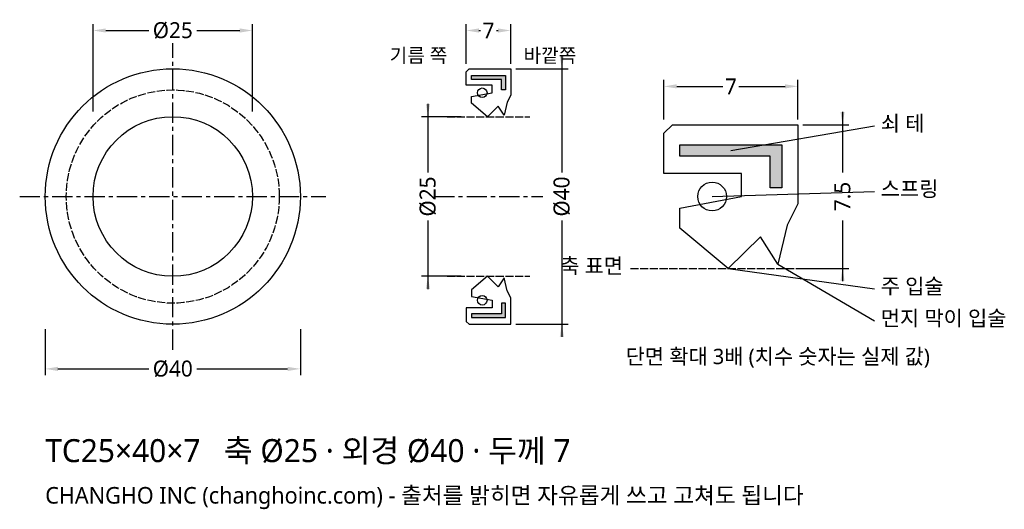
# Model space of a CAD drawing. Header units: millimetres. Extents: x -24 to 130, y -49 to 28.
import ezdxf

# ---------------------------------------------------------------- set-up
doc = ezdxf.new("R2010")
doc.units = ezdxf.units.MM
doc.linetypes.add('CENTER', pattern=[5.08, 3.175, -0.635, 0.635, -0.635])
doc.linetypes.add('DASHED', pattern=[1.524, 1.27, -0.254])
for name, color, linetype in [('문자', 7, 'CONTINUOUS'), ('쇠테', 8, 'CONTINUOUS'), ('숨은선', 3, 'DASHED'), ('외형선', 7, 'CONTINUOUS'), ('중심선', 1, 'CENTER'), ('치수', 4, 'CONTINUOUS')]:
    doc.layers.add(name, color=color, linetype=linetype)
doc.styles.add('CH_KOR', font='malgun.ttf')
doc.dimstyles.new('CH_DIM', dxfattribs={"dimtxt": 2.5, "dimasz": 2, "dimexe": 1, "dimexo": 0.8, "dimgap": 0.8, "dimtad": 1, "dimdec": 1, "dimdsep": 46, "dimtxsty": 'CH_KOR', "dimcen": 2.5, "dimclrd": 4, "dimclre": 4, "dimclrt": 4, "dimazin": 3, "dimtfac": 1, "dimtmove": 0, "dimatfit": 3})

# ---------------------------------------------------------------- blocks, each defined once
blk = doc.blocks.new('_CLOSEDFILLED')
at = {"color": 0, "linetype": 'BYBLOCK'}
blk.add_solid([(-1, 0.164), (0, 0), (-1, -0.164)], dxfattribs=at)
blk = doc.blocks.new('*D1')
at = {"color": 4}
for p, q in [((-20, -20.8), (-20, -28)), ((20, -20.8), (20, -28)), ((-18, -27), (-3.75, -27)), ((3.75, -27), (18, -27))]:
    blk.add_line(p, q, dxfattribs=at)
at = {"layer": 'Defpoints'}
for p in [(-20, -20), (20, -20), (-20, -27)]:
    blk.add_point(p, dxfattribs=at)
at = {"layer": '치수', "color": 4, "xscale": 2, "yscale": 2, "rotation": 180}
blk.add_blockref('_CLOSEDFILLED', (-20, -27), dxfattribs=at)
at = {"layer": '치수', "color": 4, "xscale": 2, "yscale": 2}
blk.add_blockref('_CLOSEDFILLED', (20, -27), dxfattribs=at)
at = {"layer": '치수', "color": 4, "insert": (0, -27), "char_height": 2.5, "attachment_point": 5, "style": 'CH_KOR'}
blk.add_mtext('Ø40', dxfattribs=at)
blk = doc.blocks.new('*D2')
at = {"color": 4}
for p, q in [((-12.5, 13.3), (-12.5, 27)), ((12.5, 13.3), (12.5, 27)), ((-10.5, 26), (-3.75, 26)), ((3.75, 26), (10.5, 26))]:
    blk.add_line(p, q, dxfattribs=at)
at = {"layer": 'Defpoints'}
for p in [(-12.5, 26), (-12.5, 12.5), (12.5, 12.5)]:
    blk.add_point(p, dxfattribs=at)
at = {"layer": '치수', "color": 4, "xscale": 2, "yscale": 2, "rotation": 180}
blk.add_blockref('_CLOSEDFILLED', (-12.5, 26), dxfattribs=at)
at = {"layer": '치수', "color": 4, "xscale": 2, "yscale": 2}
blk.add_blockref('_CLOSEDFILLED', (12.5, 26), dxfattribs=at)
at = {"layer": '치수', "color": 4, "insert": (0, 26), "char_height": 2.5, "attachment_point": 5, "style": 'CH_KOR'}
blk.add_mtext('Ø25', dxfattribs=at)
blk = doc.blocks.new('*D3')
at = {"color": 4}
for p, q in [((46, 20.8), (46, 27)), ((53, 20.8), (53, 27)), ((48, 26), (48.25, 26)), ((50.75, 26), (51, 26))]:
    blk.add_line(p, q, dxfattribs=at)
at = {"layer": 'Defpoints'}
for p in [(46, 26), (46, 20), (53, 20)]:
    blk.add_point(p, dxfattribs=at)
at = {"layer": '치수', "color": 4, "xscale": 2, "yscale": 2, "rotation": 180}
blk.add_blockref('_CLOSEDFILLED', (46, 26), dxfattribs=at)
at = {"layer": '치수', "color": 4, "xscale": 2, "yscale": 2}
blk.add_blockref('_CLOSEDFILLED', (53, 26), dxfattribs=at)
at = {"layer": '치수', "color": 4, "insert": (49.5, 26), "char_height": 2.5, "attachment_point": 5, "style": 'CH_KOR'}
blk.add_mtext('7', dxfattribs=at)
blk = doc.blocks.new('*D4')
at = {"color": 4}
for p, q in [((61, 22), (61, 3.75)), ((53.8, 20), (62, 20)), ((61, -3.75), (61, -22)), ((53.8, -20), (62, -20))]:
    blk.add_line(p, q, dxfattribs=at)
at = {"layer": 'Defpoints'}
for p in [(53, 20), (61, 20), (53, -20)]:
    blk.add_point(p, dxfattribs=at)
at = {"layer": '치수', "color": 4, "xscale": 2, "yscale": 2}
for p, rotation in [((61, 20), 270), ((61, -20), 90)]:
    blk.add_blockref('_CLOSEDFILLED', p, dxfattribs=dict(at, rotation=rotation))
at = {"layer": '치수', "color": 4, "insert": (61, 0), "char_height": 2.5, "attachment_point": 5, "rotation": 90, "style": 'CH_KOR'}
blk.add_mtext('Ø40', dxfattribs=at)
blk = doc.blocks.new('*D5')
at = {"color": 4}
for p, q in [((40, 14.5), (40, 3.75)), ((45.2, 12.5), (39, 12.5)), ((40, -3.75), (40, -14.5)), ((45.2, -12.5), (39, -12.5))]:
    blk.add_line(p, q, dxfattribs=at)
at = {"layer": 'Defpoints'}
for p in [(40, 12.5), (46, 12.5), (46, -12.5)]:
    blk.add_point(p, dxfattribs=at)
at = {"layer": '치수', "color": 4, "xscale": 2, "yscale": 2}
for p, rotation in [((40, 12.5), 270), ((40, -12.5), 90)]:
    blk.add_blockref('_CLOSEDFILLED', p, dxfattribs=dict(at, rotation=rotation))
at = {"layer": '치수', "color": 4, "insert": (40, 0), "char_height": 2.5, "attachment_point": 5, "rotation": 90, "style": 'CH_KOR'}
blk.add_mtext('Ø25', dxfattribs=at)
blk = doc.blocks.new('*D6')
at = {"color": 4}
for p, q in [((77, 12.05), (77, 18.25)), ((79, 17.25), (86.25, 17.25)), ((88.75, 17.25), (96, 17.25)), ((98, 12.05), (98, 18.25))]:
    blk.add_line(p, q, dxfattribs=at)
at = {"layer": 'Defpoints'}
for p in [(77, 17.25), (77, 11.25), (98, 11.25)]:
    blk.add_point(p, dxfattribs=at)
at = {"layer": '치수', "color": 4, "xscale": 2, "yscale": 2, "rotation": 180}
blk.add_blockref('_CLOSEDFILLED', (77, 17.25), dxfattribs=at)
at = {"layer": '치수', "color": 4, "xscale": 2, "yscale": 2}
blk.add_blockref('_CLOSEDFILLED', (98, 17.25), dxfattribs=at)
at = {"layer": '치수', "color": 4, "insert": (87.5, 17.25), "char_height": 2.5, "attachment_point": 5, "style": 'CH_KOR'}
blk.add_mtext('7', dxfattribs=at)
blk = doc.blocks.new('*D7')
at = {"color": 4}
for p, q in [((105, 13.25), (105, 3.75)), ((98.8, 11.25), (106, 11.25)), ((105, -3.75), (105, -13.25)), ((98.8, -11.25), (106, -11.25))]:
    blk.add_line(p, q, dxfattribs=at)
at = {"layer": 'Defpoints'}
for p in [(98, 11.25), (105, 11.25), (98, -11.25)]:
    blk.add_point(p, dxfattribs=at)
at = {"layer": '치수', "color": 4, "xscale": 2, "yscale": 2}
for p, rotation in [((105, 11.25), 270), ((105, -11.25), 90)]:
    blk.add_blockref('_CLOSEDFILLED', p, dxfattribs=dict(at, rotation=rotation))
at = {"layer": '치수', "color": 4, "insert": (105, 0), "char_height": 2.5, "attachment_point": 5, "rotation": 90, "style": 'CH_KOR'}
blk.add_mtext('7.5', dxfattribs=at)

msp = doc.modelspace()

# ---------------------------------------------------------------- hatches: boundary and pattern name
at = {"layer": '쇠테'}
for points in [[(46.84, 18.95), (52.16, 18.95), (52.16, 16.7), (51.56, 16.7), (51.56, 18.35), (46.84, 18.35)], [(79.52, 8.1), (95.48, 8.1), (95.48, 1.35), (93.68, 1.35), (93.68, 6.3), (79.52, 6.3)], [(46.84, -18.95), (52.16, -18.95), (52.16, -16.7), (51.56, -16.7), (51.56, -18.35), (46.84, -18.35)]]:
    msp.add_hatch(color=8, dxfattribs=at).paths.add_polyline_path(points)

# ---------------------------------------------------------------- linework, layer by layer
for points in [[(46.84, 18.95), (52.16, 18.95), (52.16, 16.7), (51.56, 16.7), (51.56, 18.35), (46.84, 18.35)], [(79.52, 8.1), (95.48, 8.1), (95.48, 1.35), (93.68, 1.35), (93.68, 6.3), (79.52, 6.3)], [(46.84, -18.95), (52.16, -18.95), (52.16, -16.7), (51.56, -16.7), (51.56, -18.35), (46.84, -18.35)]]:
    msp.add_lwpolyline(points, close=True, dxfattribs=at)
at = {"layer": '숨은선'}
for p, q in [((43, 12.5), (56, 12.5)), ((71.75, -11.25), (103.25, -11.25)), ((43, -12.5), (56, -12.5))]:
    msp.add_line(p, q, dxfattribs=at)
msp.add_circle((0, 0), 16.7, dxfattribs=at)
at = {"layer": '외형선'}
for points in [[(46, 19.55), (46.45, 20), (53, 20), (53, 15.875), (52.44, 14.75), (51.95, 12.725), (51.04, 14.15), (49.36, 12.5), (46.84, 14.6), (46.84, 15.65), (50.06, 16.25), (50.06, 17.45), (46, 17.45)], [(77, 9.9), (78.35, 11.25), (98, 11.25), (98, -1.125), (96.32, -4.5), (94.85, -10.575), (92.12, -6.3), (87.08, -11.25), (79.52, -4.95), (79.52, -1.8), (89.18, 0), (89.18, 3.6), (77, 3.6)], [(46, -19.55), (46.45, -20), (53, -20), (53, -15.875), (52.44, -14.75), (51.95, -12.725), (51.04, -14.15), (49.36, -12.5), (46.84, -14.6), (46.84, -15.65), (50.06, -16.25), (50.06, -17.45), (46, -17.45)]]:
    msp.add_lwpolyline(points, close=True, dxfattribs=at)
for centre, radius in [((0, 0), 20), ((48.52, 16.25), 0.75), ((0, 0), 12.5), ((84.56, 0), 2.25), ((48.52, -16.25), 0.75)]:
    msp.add_circle(centre, radius, dxfattribs=at)
at = {"layer": '중심선'}
for p, q in [((0, -24), (0, 24)), ((-24, 0), (24, 0)), ((41, 0), (58, 0))]:
    msp.add_line(p, q, dxfattribs=at)
at = {"layer": '치수'}
for p, q in [((87.5, 7.2), (110, 11.05)), ((84.56, 0), (110, 0.8)), ((94.85, -10.575), (110, -19.45)), ((87.08, -11.25), (110, -14.45))]:
    msp.add_line(p, q, dxfattribs=at)

# ---------------------------------------------------------------- texts
at = {"layer": '문자', "style": 'CH_KOR'}
for s, height, p in [('기름 쪽', 2.2, (34, 21)), ('바깥쪽', 2.2, (55, 21)), ('쇠 테', 2.4, (111, 10.25)), ('스프링', 2.4, (111, 0)), ('축 표면', 2.4, (60.75, -12.05)), ('주 입술', 2.4, (111, -15.25)), ('먼지 막이 입술', 2.4, (111, -20.25)), ('단면 확대 3배 (치수 숫자는 실제 값)', 2.4, (71, -26.25)), ('TC25×40×7   축 Ø25 · 외경 Ø40 · 두께 7', 3.6, (-20, -41.6)), ('CHANGHO INC (changhoinc.com) - 출처를 밝히면 자유롭게 쓰고 고쳐도 됩니다', 2.6, (-20, -48.1))]:
    msp.add_text(s, height=height, dxfattribs=at).set_placement(p)

# ---------------------------------------------------------------- dimensions: what is measured, and where the dimension line sits
at = {"layer": '치수'}
for base, p1, p2, text, picture, middle in [((-12.5, 26), (-12.5, 12.5), (12.5, 12.5), 'Ø25', '*D2', (0, 26)), ((77, 17.25), (77, 11.25), (98, 11.25), '7', '*D6', (87.5, 17.25)), ((-20, -27), (-20, -20), (20, -20), 'Ø40', '*D1', (0, -27))]:
    dim = msp.add_linear_dim(base=base, p1=p1, p2=p2, text=text, dimstyle='CH_DIM', override={"dimscale": 1}, dxfattribs=at)
    dim.commit()
    dim.dimension.update_dxf_attribs({"geometry": picture, "text_midpoint": middle})
dim = msp.add_linear_dim(base=(46, 26), p1=(46, 20), p2=(53, 20), dimstyle='CH_DIM', override={"dimscale": 1}, dxfattribs=at)
dim.commit()
dim.dimension.update_dxf_attribs({"geometry": '*D3', "text_midpoint": (49.5, 26)})
for base, p1, p2, text, picture, middle in [((61, 20), (53, 20), (53, -20), 'Ø40', '*D4', (61, 0)), ((40, 12.5), (46, 12.5), (46, -12.5), 'Ø25', '*D5', (40, 0)), ((105, 11.25), (98, 11.25), (98, -11.25), '7.5', '*D7', (105, 0))]:
    dim = msp.add_linear_dim(base=base, p1=p1, p2=p2, angle=90, text=text, dimstyle='CH_DIM', override={"dimscale": 1}, dxfattribs=at)
    dim.commit()
    dim.dimension.update_dxf_attribs({"geometry": picture, "text_midpoint": middle})

doc.saveas('drawing.dxf')
